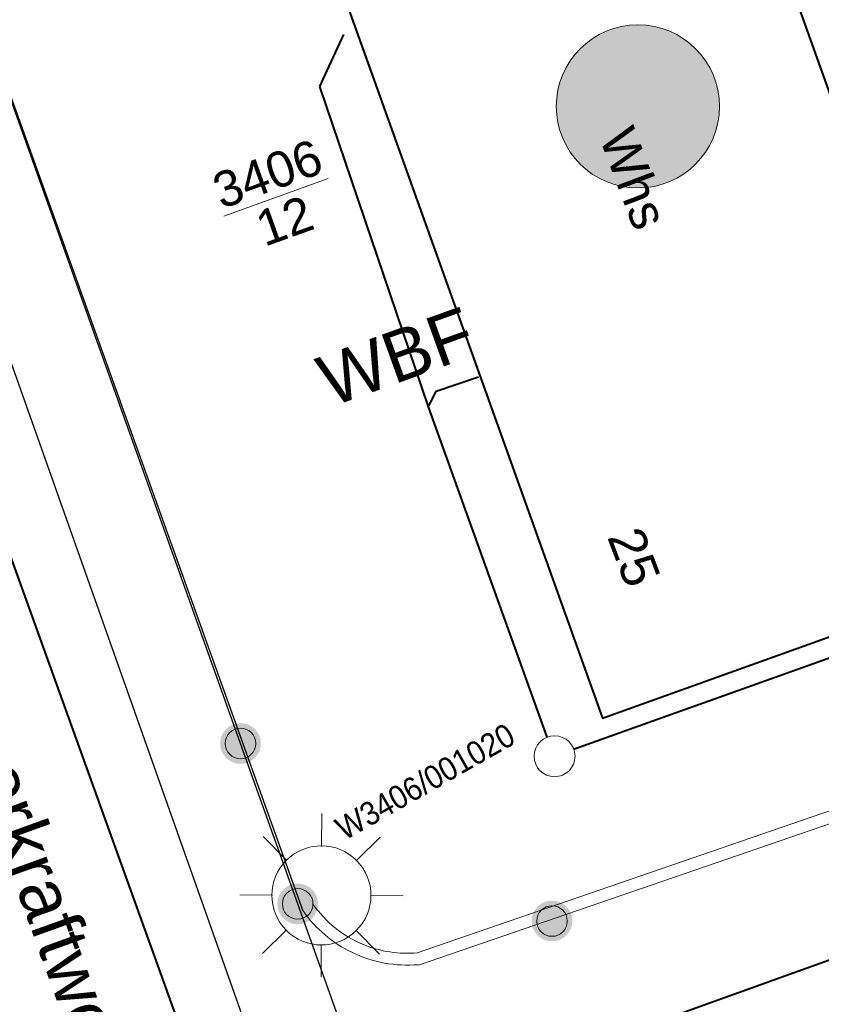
# Model space of a CAD drawing. Header units: millimetres. Extents: x 3402416 to 3403134, y 5267375 to 5268119.
# Tile 61 of 256: x 3402677 to 3402696, y 5267720 to 5267744. Entities that reach past the tile are written whole.
import ezdxf

# ---------------------------------------------------------------- set-up
doc = ezdxf.new("R2010")
doc.units = ezdxf.units.MM
doc.header["$MEASUREMENT"] = 0
doc.linetypes.add('100.5', pattern=[5.5, 3.9, -1.6])
for name, color, linetype, lineweight, true_color in [('ALKIS_Flurstuecksgrenze', 7, 'Continuous', 0, 0xffff80), ('ALKIS_Flurstuecksnummer', 7, 'Continuous', 0, 0xffff80), ('ALKIS_Gebaeude', 7, 'Continuous', 0, 0xcccccc), ('ALKIS_Grenzpunkte_abgemarkt', 7, 'Continuous', 0, 0xffff80), ('ALKIS_Grenzpunkte_endgueltig', 7, 'Continuous', 0, 0x73d156), ('ALKIS_Tatsaechliche Nutzung beschr', 7, 'Continuous', 0, 0x7f7f7f), ('ALKIS_Wege_Fbr_Straßennamen', 7, 'Continuous', 0, 0xcccccc), ('BetaPlan_RW_KW_Schachtnummer', 7, 'Continuous', 0, 0x0072ff)]:
    doc.layers.add(name, color=color, linetype=linetype, lineweight=lineweight, true_color=true_color)
for name, color, linetype, lineweight in [('ALKIS_Hausnr_Gebaeudenutzung', 255, 'Continuous', 0), ('ALKIS_Markierung für Geb aus Digitalisierung', 6, 'Continuous', 0), ('IVK_Fahrbahnrand', 7, 'Continuous', 0), ('IVK_Mauer', 7, 'Continuous', 0), ('IVK_NSH_Modell Umring Freiborderhoehung', 1, 'Continuous', 0), ('IVK_NSH_Modell Umring Werksareal', 7, 'Continuous', 0), ('IVK_Rahmen Stempel', 7, 'Continuous', 0), ('IVK_RW Kanal', 90, 'Continuous', 0), ('IVK_RW Schacht', 90, 'Continuous', 0), ('IVK_Strassenbeleuchtung', 7, 'Continuous', 0)]:
    doc.layers.add(name, color=color, linetype=linetype, lineweight=lineweight)
doc.styles.add('Arial', font='arial.ttf')
doc.styles.add('Gebaeudefunktion (nur BW)', font='arial.ttf')
doc.styles.add('Name-Bauwerken u. Einrichtungen-F10', font='arial.ttf')
doc.styles.get("Standard").update_dxf_attribs({"font": 'txt.shx'})
doc.styles.add('Tatsaechliche Nutzung', font='arial.ttf')

# ---------------------------------------------------------------- blocks, each defined once
blk = doc.blocks.new('LAMPE0')
at = {"color": 0, "linetype": 'ByBlock', "lineweight": -2}
for p, q in [((0.00001, 0.00267), (0.00002, 0.00445)), ((-0.0019, 0.00192), (-0.00317, 0.0032)), ((0.00192, 0.0019), (0.0032, 0.00317)), ((-0.00267, 0.00001), (-0.00445, 0.00002)), ((0.00267, -0.00001), (0.00445, -0.00002)), ((-0.00192, -0.0019), (-0.0032, -0.00317)), ((0.0019, -0.00192), (0.00317, -0.0032)), ((-0.00001, -0.00267), (-0.00002, -0.00445))]:
    blk.add_line(p, q, dxfattribs=at)
for start, end in [(44.7428, 134.7428), (134.7428, 224.7428), (314.7428, 44.7428), (224.7428, 314.7428)]:
    blk.add_arc((0, 0), 0.0027, start, end, dxfattribs=at)
blk = doc.blocks.new('Gebäudemarkierung')
at = {"linetype": 'Continuous', "extrusion": (0, 0, -1)}
blk.add_hatch(color=0, dxfattribs=at).paths.add_polyline_path([(-0.0433, -0.025, 0.57735), (0.0433, -0.025, 0.57735), (0, 0.05, 0.57735)])
at = {"color": 7}
blk.add_circle((0, 0), 0.05, dxfattribs=at)
blk = doc.blocks.new('VA03A')
at = {"linetype": 'Continuous', "lineweight": 13}
h = blk.add_hatch(color=7, dxfattribs=at)
edge = h.paths.add_edge_path(flags=0)
edge.add_arc((0, 0), 0.05, 0, 360)
blk = doc.blocks.new('Grenzpunkt mit Abmarkung')
at = {"color": 0}
blk.add_circle((0, 0), 0.05, dxfattribs=at)
blk = doc.blocks.new('STEIN')
at = {"color": 0, "linetype": 'ByBlock', "lineweight": -2}
for start, end in [(90, 180), (0, 90), (180, 270), (270, 0)]:
    blk.add_arc((0, 0), 0.00501, start, end, dxfattribs=at)

msp = doc.modelspace()

# ---------------------------------------------------------------- linework, layer by layer
at = {"layer": 'ALKIS_Flurstuecksgrenze', "color": 7, "linetype": 'Continuous', "lineweight": 30, "flags": 128}
msp.add_lwpolyline([(3402608.835, 5267881.928), (3402630.845, 5267822.834), (3402645.501, 5267783.448), (3402679.717, 5267686.285), (3402680.427, 5267686.535), (3402687.04, 5267667.867), (3402691.592, 5267659.383, -0.314201), (3402689.381, 5267640.645), (3402691.552, 5267638.554), (3402705.279, 5267640.195), (3402711.632, 5267643.135), (3402713.953, 5267644.306), (3402710.151, 5267647.277), (3402696.925, 5267684.324), (3402686.16, 5267714.458), (3402683.409, 5267722.141), (3402682.008, 5267726.073), (3402672.353, 5267753.135), (3402671.493, 5267755.526), (3402653.394, 5267806.167), (3402624.942, 5267885.459)], format="xyb", dxfattribs=at)
at = {"layer": 'ALKIS_Gebaeude', "color": 7, "linetype": 'Continuous', "lineweight": 40}
msp.add_3dface([(3402700.676, 5267730.205), (3402691.572, 5267755.646), (3402681.768, 5267752.145), (3402690.882, 5267726.693)], dxfattribs=at)
at = {"layer": 'IVK_Fahrbahnrand', "color": 7, "linetype": 'Continuous', "lineweight": 30}
for p, q in [((3402669.671, 5267754.363), (3402682.127, 5267719.169)), ((3402683.54, 5267721.96), (3402672.37, 5267753.11))]:
    msp.add_line(p, q, dxfattribs=at)
at = {"layer": 'IVK_Mauer', "color": 7, "linetype": 'Continuous', "lineweight": 13}
for p, q in [((3402706.74, 5267727.97), (3402686.34, 5267720.94)), ((3402707.12, 5267727.78), (3402686.37, 5267720.64))]:
    msp.add_line(p, q, dxfattribs=at)
for centre, radius, start, end in [((3402686.1, 5267723.77), 3.13, 215.1732, 244.4603), ((3402686.1, 5267723.76), 2.83, 215.1907, 247.4555), ((3402686.1, 5267723.77), 3.13, 244.3405, 274.8588), ((3402686.1, 5267723.76), 2.83, 247.595, 274.9136)]:
    msp.add_arc(centre, radius, start, end, dxfattribs=at)
at = {"layer": 'IVK_NSH_Modell Umring Freiborderhoehung', "color": 6, "linetype": '100.5', "ltscale": 10, "true_color": 0xe202f2}
msp.add_open_spline([(3402973.402, 5267889.37, 266.63), (3402971.259, 5267898.655, 266.884), (3402973.221, 5267899.259, 266.92), (3402979.065, 5267899.964, 266.983), (3402987.632, 5267901.332, 266.645), (3402996.574, 5267901.247, 267.164), (3402999.854, 5267900.751, 267.116), (3403001.073, 5267899.555, 266.771), (3403007.491, 5267887.112, 261.124), (3403008.555, 5267857.094, 261.209), (3403007.359, 5267813.886, 261.074), (3403006.127, 5267770.161, 261.248), (3402999.63, 5267722.447, 261.063), (3402990.96, 5267699.646, 261.254), (3402984.157, 5267681.314, 261.31), (3402973.541, 5267656.946, 261.224), (3402953.577, 5267621.061, 261.098), (3402931.148, 5267593.163, 261.279), (3402926.345, 5267588.179, 261.563), (3402925.493, 5267583.399, 261.511), (3402911.549, 5267570.877, 261.576), (3402911.412, 5267570.875, 261.58), (3402911.339, 5267570.85, 262.251), (3402902.615, 5267562.888, 262.266), (3402892.302, 5267554.41, 262.276), (3402881.339, 5267546.676, 262.302), (3402874.151, 5267542.111, 262.268), (3402866.574, 5267537.704, 262.28), (3402866.402, 5267538.022, 262.27), (3402865.737, 5267539.264, 262.279), (3402868.892, 5267541.002, 262.274), (3402868.752, 5267541.251, 262.276), (3402868.744, 5267541.273, 262.225), (3402864.707, 5267548.554, 262.213), (3402862.826, 5267549.046, 262.204), (3402861.239, 5267548.161, 262.217), (3402861.219, 5267548.172, 262.174), (3402860.109, 5267550.144, 262.171), (3402860.127, 5267550.151, 262.401), (3402859.981, 5267550.413, 262.4), (3402859.545, 5267550.177, 262.402), (3402857.42, 5267547.064, 262.409), (3402861.361, 5267539.982, 262.423), (3402857.268, 5267537.712, 262.414), (3402857.595, 5267537.1, 262.401), (3402855.077, 5267535.648, 262.413), (3402855.391, 5267535.133, 262.415), (3402847.117, 5267530.472, 262.423), (3402844.698, 5267529.084, 262.42), (3402844.686, 5267529.154, 262.243), (3402841.189, 5267535.306, 262.197), (3402834.324, 5267531.517, 262.196), (3402825.188, 5267526.398, 262.199), (3402816.64, 5267521.633, 262.187), (3402807.825, 5267516.664, 262.189), (3402799.117, 5267511.766, 262.187), (3402790.161, 5267506.762, 262.187), (3402785.002, 5267503.849, 262.181), (3402780.631, 5267501.338, 262.252), (3402779.518, 5267503.255, 262.252), (3402779.51, 5267503.225, 261.302), (3402771.145, 5267498.561, 261.306), (3402762.032, 5267493.996, 261.293), (3402753.326, 5267489.085, 261.279), (3402744.624, 5267484.192, 261.304), (3402737.594, 5267477.268, 261.295), (3402739.756, 5267473.33, 261.297), (3402739.329, 5267473.086, 261.293), (3402740.745, 5267471.036, 261.302), (3402742.522, 5267468.178, 261.301), (3402737.854, 5267465.502, 261.276), (3402736.075, 5267464.499, 261.309), (3402734.307, 5267463.533, 261.292), (3402734.274, 5267463.516, 262.291), (3402732.35, 5267462.487, 262.274), (3402724.718, 5267458.614, 262.463), (3402722.217, 5267454.994, 262.478), (3402722.175, 5267455, 262.607), (3402720.67, 5267453.302, 262.568), (3402719.337, 5267455.763, 262.571), (3402719.314, 5267455.757, 262.497), (3402715.054, 5267453.445, 262.491), (3402712.311, 5267452.143, 258.244), (3402707.951, 5267450.18, 258.263), (3402703.588, 5267448.754, 258.252), (3402699.675, 5267457.066, 258.28), (3402695.118, 5267469.736, 258.679), (3402692.195, 5267479.923, 258.969), (3402702.031, 5267485.048, 259.195), (3402707.857, 5267488.496, 259.373), (3402715.117, 5267492.487, 259.098), (3402719.239, 5267494.954, 259.258), (3402721.036, 5267494.67, 259.279), (3402723.049, 5267491.187, 262.242), (3402725.561, 5267486.822, 262.264), (3402729.362, 5267488.733, 262.271), (3402737.009, 5267493.102, 262.276), (3402745.765, 5267498.005, 262.28), (3402754.496, 5267502.989, 262.292), (3402763.191, 5267507.689, 262.273), (3402771.922, 5267512.655, 262.276), (3402774.429, 5267514.204, 262.227), (3402783.438, 5267519.244, 262.226), (3402792.034, 5267524.084, 262.23), (3402800.847, 5267529.005, 262.22), (3402809.211, 5267533.706, 262.217), (3402818.25, 5267538.767, 262.216), (3402826.523, 5267543.492, 262.222), (3402838.805, 5267550.458, 262.215), (3402835.571, 5267556.173, 262.289), (3402836.864, 5267556.946, 262.342), (3402832.914, 5267564.026, 262.333), (3402828.391, 5267572.116, 262.301), (3402828.714, 5267572.295, 262.297), (3402828.751, 5267572.324, 262.218), (3402831.204, 5267573.654, 262.187), (3402830.856, 5267577.123, 262.171), (3402838.132, 5267575.061, 262.179), (3402857.727, 5267580.016, 262.296), (3402858.743, 5267586.148, 262.343), (3402856.571, 5267590.239, 262.325), (3402872.49, 5267592.439, 262.352), (3402877.389, 5267594.62, 262.202), (3402881.373, 5267600.75, 262.129), (3402885.875, 5267603.453, 262.135), (3402897.38, 5267602.371, 262.069), (3402906.697, 5267606.506, 262.095), (3402914.635, 5267612.832, 262.118), (3402919.801, 5267617.02, 262.213), (3402922.673, 5267622.771, 262.143), (3402927.52, 5267629.693, 262.208), (3402932.198, 5267635.327, 262.186), (3402941.376, 5267637.011, 262.09), (3402947.2, 5267645.566, 262.07), (3402949.802, 5267656.334, 262.328), (3402957.649, 5267672.321, 262.37), (3402963.36, 5267678.252, 262.337), (3402968.961, 5267685.849, 262.32), (3402968.435, 5267695.836, 262.336), (3402971.662, 5267699.315, 262.308), (3402983.328, 5267726.695, 262.51), (3402987.168, 5267750.814, 262.971), (3402988.274, 5267771.277, 263.412), (3402989.89, 5267792.909, 264.016), (3402990.532, 5267812.395, 264.397), (3402986.982, 5267832.181, 264.939), (3402981.541, 5267853.095, 265.631), (3402977.157, 5267872.138, 266.165), (3402973.402, 5267889.37, 266.63)], degree=1, dxfattribs=at)
at = {"layer": 'IVK_Rahmen Stempel', "color": 7, "linetype": 'Continuous', "lineweight": 30}
msp.add_3dface([(3402461.797, 5267374.849), (3403134.297, 5267374.849), (3403134.297, 5268117.349), (3402461.797, 5268117.349)], dxfattribs=at)
msp.add_3dface([(3402461.797, 5267374.849), (3403134.297, 5267374.849), (3403134.297, 5268117.349), (3402461.797, 5268117.349)], dxfattribs=at)
at = {"layer": 'IVK_RW Kanal', "linetype": 'Continuous', "lineweight": 40}
for p, q in [((3402684.134, 5267742.567), (3402684.544, 5267743.447)), ((3402683.954, 5267742.177), (3402684.134, 5267742.567)), ((3402686.614, 5267734.327), (3402683.954, 5267742.177)), ((3402673.624, 5267738.267), (3402681.654, 5267715.987)), ((3402686.804, 5267734.707), (3402687.844, 5267735.057)), ((3402686.614, 5267734.327), (3402686.804, 5267734.707)), ((3402689.524, 5267726.227), (3402686.614, 5267734.327)), ((3402703.074, 5267730.527), (3402690.164, 5267725.927)), ((3402702.574, 5267722.967), (3402682.294, 5267715.687))]:
    msp.add_line(p, q, dxfattribs=at)

# ---------------------------------------------------------------- block references
at = {"layer": 'ALKIS_Grenzpunkte_abgemarkt', "color": 7, "xscale": 7.5, "yscale": 7.5, "zscale": 7.5}
for p in [(3402682.008, 5267726.073), (3402683.409, 5267722.141), (3402689.641, 5267721.721)]:
    msp.add_blockref('Grenzpunkt mit Abmarkung', p, dxfattribs=at)
at = {"layer": 'ALKIS_Grenzpunkte_endgueltig', "color": 254, "ltscale": 0.5, "true_color": 0xbfffbf, "xscale": 10, "yscale": 10, "zscale": 10}
for p in [(3402682.008, 5267726.073), (3402683.409, 5267722.141), (3402689.641, 5267721.721)]:
    msp.add_blockref('VA03A', p, dxfattribs=at)
at = {"layer": 'ALKIS_Markierung für Geb aus Digitalisierung', "color": 212, "true_color": 0xcc00cc, "xscale": 40, "yscale": 40, "zscale": 40}
msp.add_blockref('Gebäudemarkierung', (3402691.747, 5267741.687), dxfattribs=at)
at = {"layer": 'IVK_RW Schacht', "linetype": 'Continuous', "lineweight": 13, "xscale": 100, "yscale": 100, "zscale": 100, "rotation": 359.9919}
msp.add_blockref('STEIN', (3402689.705, 5267725.759), dxfattribs=at)
at = {"layer": 'IVK_Strassenbeleuchtung', "color": 7, "linetype": 'Continuous', "lineweight": 13, "xscale": 450.0000000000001, "yscale": 450.0000000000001, "zscale": 100, "rotation": 359.9919}
msp.add_blockref('LAMPE0', (3402683.99, 5267722.35), dxfattribs=at)

# ---------------------------------------------------------------- texts
at = {"layer": 'ALKIS_Flurstuecksnummer', "color": 7, "linetype": 'Continuous', "insert": (3402681.598, 5267738.999), "char_height": 1.25, "attachment_point": 4, "rotation": 19.8118, "line_spacing_factor": 0.5}
msp.add_mtext('{\\f@Arial Unicode MS|b0|i0|c00|p39;\\H0.7x;\\S3406/12;}', dxfattribs=at)
at = {"layer": 'ALKIS_Hausnr_Gebaeudenutzung', "color": 7, "linetype": 'Continuous', "insert": (3402691.202, 5267741.1), "char_height": 0.9, "attachment_point": 4, "rotation": 290.6835, "line_spacing_factor": 0.5, "style": 'Gebaeudefunktion (nur BW)'}
msp.add_mtext('\\f@Arial Unicode MS|b0|i0|c00|p39;Whs', dxfattribs=at)
at = {"layer": 'ALKIS_Hausnr_Gebaeudenutzung', "color": 7, "linetype": 'Continuous', "insert": (3402691.402, 5267731.295), "char_height": 0.9, "attachment_point": 4, "rotation": 290.6835, "line_spacing_factor": 0.5}
msp.add_mtext('\\f@Arial Unicode MS|b0|i0|c00|p39;25', dxfattribs=at)
at = {"layer": 'ALKIS_Tatsaechliche Nutzung beschr', "color": 7, "linetype": 'Continuous', "insert": (3402683.999, 5267734.897), "char_height": 1.25, "attachment_point": 4, "rotation": 19.8118, "line_spacing_factor": 0.5, "style": 'Tatsaechliche Nutzung'}
msp.add_mtext('\\f@Arial Unicode MS|b0|i0|c00|p39;WBF', dxfattribs=at)
at = {"layer": 'ALKIS_Wege_Fbr_Straßennamen', "color": 7, "linetype": 'Continuous', "insert": (3402673.536, 5267732.605), "char_height": 1.25, "attachment_point": 4, "rotation": 289.8118, "line_spacing_factor": 0.5, "style": 'Name-Bauwerken u. Einrichtungen-F10'}
msp.add_mtext('\\f@Arial Unicode MS|b0|i0|c00|p39;Am Wasserkraftwerk', dxfattribs=at)
at = {"layer": 'BetaPlan_RW_KW_Schachtnummer', "linetype": 'Continuous', "insert": (3402684.272, 5267724.179), "char_height": 0.572, "attachment_point": 1, "rotation": 29.6941, "line_spacing_factor": 0.69, "style": 'Arial'}
msp.add_mtext('\\H1x;\\W0.9;W3406/001020', dxfattribs=at)

# ---------------------------------------------------------------- meshes
at = {"layer": 'IVK_NSH_Modell Umring Werksareal', "color": 6, "linetype": 'Continuous', "lineweight": 13, "true_color": 0xe202f2}
mesh = msp.add_polyface(dxfattribs=at)
corners = [(3402762.413, 5267617.541, 261.278), (3402759.973, 5267620.657, 261.321), (3402762.177, 5267621.875, 261.324), (3402764.78, 5267623.361, 262), (3402765.029, 5267623.51, 262.047), (3402765.132, 5267623.572, 262.047), (3402765.126, 5267623.597, 262.033), (3402765.055, 5267623.74, 262.033), (3402768.145, 5267625.272, 262.07), (3402768.794, 5267625.575, 262.088), (3402769.349, 5267625.824, 262.103), (3402769.805, 5267626.023, 262.115), (3402770.716, 5267626.403, 262.139), (3402771.82, 5267626.835, 262.167), (3402772.644, 5267627.137, 262.188), (3402773.393, 5267627.396, 262.207), (3402774.278, 5267627.686, 262.228), (3402775.265, 5267627.987, 262.252), (3402776.49, 5267628.328, 262.28), (3402777.368, 5267628.552, 262.3), (3402778.204, 5267628.748, 262.319), (3402779.378, 5267629.038, 262.342), (3402780.663, 5267629.299, 262.365), (3402781.904, 5267629.497, 262.385), (3402782.987, 5267629.627, 262.4), (3402783.935, 5267629.709, 262.412), (3402788.698, 5267633.196, 262.624), (3402790.747, 5267634.336, 262.752), (3402793.374, 5267635.652, 262.802), (3402793.395, 5267635.647, 262.96), (3402794.703, 5267636.415, 262.967), (3402794.72, 5267636.421, 262.806), (3402806.142, 5267642.755, 262.826), (3402817.078, 5267648.877, 262.811), (3402816.57, 5267649.885, 262.825), (3402816.501, 5267650.014, 262.825), (3402816.428, 5267650.15, 262.825), (3402816.414, 5267650.199, 262.816), (3402816.391, 5267650.212, 263.018), (3402816.433, 5267650.577, 263.015), (3402822.76, 5267654.114, 262.939), (3402822.933, 5267653.871, 262.926), (3402822.935, 5267653.87, 262.713), (3402822.957, 5267653.84, 262.706), (3402829.2, 5267657.317, 262.583), (3402837.42, 5267661.927, 262.496), (3402837.861, 5267662.163, 262.496), (3402846.521, 5267667.006, 262.431), (3402857.557, 5267673.173, 262.386), (3402857.998, 5267673.409, 262.386), (3402859.987, 5267674.538, 262.362), (3402860.345, 5267674.811, 262.382), (3402860.716, 5267674.932, 262.369), (3402865.549, 5267677.642, 262.397), (3402872.215, 5267681.351, 262.45), (3402873.352, 5267681.721, 262.453), (3402873.358, 5267681.726, 262.535), (3402873.319, 5267681.796, 262.538), (3402877.616, 5267684.201, 262.53), (3402877.128, 5267685.073, 262.567), (3402877.198, 5267685.112, 262.567), (3402877.215, 5267685.118, 262.463), (3402879.804, 5267686.592, 262.502), (3402879.805, 5267686.608, 262.599), (3402879.875, 5267686.647, 262.6), (3402880.375, 5267685.759, 262.572), (3402890.175, 5267691.248, 262.736), (3402896.57, 5267694.844, 262.77), (3402896.101, 5267695.662, 262.763), (3402896.17, 5267695.702, 262.764), (3402896.182, 5267695.701, 262.695), (3402900.121, 5267697.902, 262.702), (3402900.129, 5267697.912, 262.761), (3402900.199, 5267697.95, 262.761), (3402900.648, 5267697.127, 262.753), (3402911.965, 5267703.471, 262.783), (3402912.478, 5267703.769, 262.783), (3402913.01, 5267704.056, 262.783), (3402913.421, 5267704.265, 262.782), (3402913.839, 5267704.464, 262.781), (3402914.303, 5267704.672, 262.78), (3402914.762, 5267704.864, 262.778), (3402915.211, 5267705.04, 262.775), (3402915.746, 5267705.232, 262.772), (3402916.23, 5267705.392, 262.768), (3402916.756, 5267705.55, 262.764), (3402915.717, 5267707.4, 262.784), (3402915.787, 5267707.439, 262.784), (3402915.806, 5267707.437, 262.71), (3402917.475, 5267707.838, 262.71), (3402917.477, 5267707.857, 262.791), (3402917.547, 5267707.895, 262.791), (3402921.478, 5267708.959, 262.843), (3402925.066, 5267711.336, 262.609), (3402928.563, 5267714.988, 262.447), (3402930.258, 5267713.998, 262.471), (3402933.77, 5267719.117, 262.526), (3402939.731, 5267728.616, 262.434), (3402943.002, 5267734.06, 262.485), (3402944.737, 5267732.963, 262.448), (3402944.563, 5267732.736, 262.45), (3402944.429, 5267732.51, 262.452), (3402944.326, 5267732.285, 262.452), (3402944.247, 5267732.049, 262.453), (3402944.185, 5267731.749, 262.453), (3402944.163, 5267731.44, 262.452), (3402944.177, 5267731.172, 262.451), (3402944.218, 5267730.925, 262.449), (3402944.296, 5267730.649, 262.447), (3402944.397, 5267730.409, 262.444), (3402944.513, 5267730.196, 262.441), (3402944.614, 5267730.046, 262.439), (3402944.748, 5267729.88, 262.436), (3402944.878, 5267729.744, 262.433), (3402950.928, 5267722.684, 262.415), (3402958.996, 5267713.311, 262.416), (3402966.464, 5267704.917, 262.386), (3402971.662, 5267699.315, 262.308), (3402968.435, 5267695.836, 262.336), (3402968.961, 5267685.849, 262.32), (3402963.36, 5267678.252, 262.337), (3402957.717, 5267672.338, 262.371), (3402957.649, 5267672.321, 262.37), (3402949.802, 5267656.334, 262.328), (3402947.2, 5267645.566, 262.07), (3402941.376, 5267637.011, 262.09), (3402932.198, 5267635.327, 262.186), (3402927.52, 5267629.693, 262.208), (3402922.673, 5267622.771, 262.143), (3402919.801, 5267617.02, 262.213), (3402914.635, 5267612.832, 262.118), (3402906.697, 5267606.506, 262.095), (3402897.38, 5267602.371, 262.069), (3402885.875, 5267603.453, 262.135), (3402881.373, 5267600.75, 262.129), (3402877.389, 5267594.62, 262.202), (3402872.49, 5267592.439, 262.352), (3402872.274, 5267592.322, 262.344), (3402856.571, 5267590.239, 262.325), (3402858.743, 5267586.148, 262.343), (3402857.727, 5267580.016, 262.296), (3402838.132, 5267575.061, 262.179), (3402830.856, 5267577.123, 262.171), (3402829.633, 5267576.445, 262.167), (3402829.616, 5267576.431, 262.175), (3402831.15, 5267573.633, 262.195), (3402831.204, 5267573.654, 262.187), (3402828.751, 5267572.324, 262.218), (3402828.714, 5267572.335, 262.318), (3402827.215, 5267575.032, 262.304), (3402827.205, 5267575.085, 262.204), (3402826.772, 5267574.84, 262.211), (3402826.277, 5267575.687, 262.206), (3402824.637, 5267577.461, 261.871), (3402822.453, 5267581.14, 261.849), (3402819.756, 5267585.581, 261.886), (3402815.675, 5267589.71, 261.794), (3402811.376, 5267593.551, 261.756), (3402803.071, 5267597.641, 261.684), (3402803.324, 5267598.152, 261.735), (3402799.313, 5267599.618, 261.701), (3402798.953, 5267598.711, 261.458), (3402796.779, 5267593.18, 257.866), (3402796.833, 5267591.462, 257.686), (3402792.991, 5267592.372, 257.596), (3402784.383, 5267593.048, 257.709), (3402775.595, 5267592.07, 257.662), (3402767.162, 5267590.358, 257.668), (3402758.663, 5267587.668, 257.631), (3402751.656, 5267584.674, 257.648), (3402744.349, 5267580.838, 257.597), (3402737.224, 5267576.928, 257.701), (3402729.299, 5267572.511, 257.661), (3402721.384, 5267568.088, 257.679), (3402712.401, 5267563.092, 257.637), (3402702.115, 5267557.288, 257.688), (3402701.344, 5267558.508, 257.897), (3402698.497, 5267563.37, 261.173), (3402697.075, 5267566.019, 261.314), (3402697.037, 5267566.09, 261.314), (3402697.032, 5267566.099, 261.213), (3402696.589, 5267566.226, 261.224), (3402694.023, 5267570.659, 261.281), (3402690.827, 5267576.175, 261.339), (3402688.221, 5267580.593, 261.381), (3402699.242, 5267586.694, 261.202), (3402706.637, 5267590.803, 261.304), (3402708.757, 5267587.494, 261.273), (3402708.763, 5267587.481, 261.369), (3402708.801, 5267587.411, 261.369), (3402712.25, 5267581.508, 261.195), (3402718.085, 5267584.805, 261.168), (3402718.966, 5267585.308, 261.175), (3402725.521, 5267589.032, 261.243), (3402725.576, 5267589.097, 261.243), (3402727.393, 5267590.316, 261.223), (3402727.461, 5267590.33, 261.229), (3402734.748, 5267594.569, 261.354), (3402738.837, 5267596.715, 261.433), (3402740.595, 5267597.66, 261.444), (3402742.138, 5267598.543, 261.4), (3402750.306, 5267603.054, 261.529), (3402751.21, 5267603.553, 261.522), (3402755.657, 5267606.04, 261.526), (3402760.137, 5267608.58, 261.536), (3402760.998, 5267609.069, 261.54), (3402765.605, 5267611.658, 261.691), (3402762.446, 5267617.468, 261.364), (3402762.415, 5267617.536, 261.364)]
mesh.append_faces([[corners[k] for k in face] for face in [(118, 116, 117), (73, 71, 72), (147, 145, 146), (152, 150, 151), (64, 62, 63), (100, 98, 99), (120, 118, 119), (122, 120, 121), (95, 93, 94), (91, 89, 90), (88, 86, 87), (77, 75, 76), (126, 124, 125), (70, 68, 69), (61, 59, 60), (58, 56, 57), (130, 128, 129), (55, 53, 54), (52, 50, 51), (133, 131, 132), (136, 134, 135), (138, 136, 137), (37, 35, 36), (31, 29, 30), (140, 138, 139), (29, 27, 28), (159, 157, 158), (164, 162, 163), (8, 6, 7), (2, 0, 1), (196, 194, 195), (187, 185, 186), (185, 183, 184), (176, 174, 175), (42, 40, 41), (182, 180, 181), (39, 37, 38)]], dxfattribs={"vtx0": -1, "color": 6})
mesh.append_faces([[corners[k] for k in face] for face in [(116, 95, 115), (114, 97, 113), (149, 144, 148), (153, 144, 152), (144, 153, 143), (62, 65, 61), (98, 105, 97), (113, 97, 112), (93, 122, 92), (92, 85, 91), (89, 85, 88), (85, 75, 84), (84, 75, 83), (83, 75, 82), (82, 75, 81), (81, 75, 80), (80, 75, 79), (79, 75, 78), (78, 75, 77), (75, 123, 74), (67, 126, 66), (66, 126, 65), (56, 58, 55), (53, 133, 52), (50, 133, 49), (49, 133, 48), (48, 133, 47), (47, 134, 46), (46, 134, 45), (45, 138, 44), (44, 138, 43), (35, 39, 34), (33, 157, 32), (157, 138, 156), (141, 138, 140), (32, 159, 31), (155, 142, 154), (27, 160, 26), (26, 160, 25), (25, 165, 24), (24, 165, 23), (22, 206, 21), (21, 206, 20), (20, 206, 19), (19, 206, 18), (18, 206, 17), (17, 206, 16), (16, 206, 15), (15, 206, 14), (14, 206, 13), (13, 206, 12), (12, 206, 11), (11, 206, 10), (10, 206, 9), (6, 8, 5), (9, 206, 8), (5, 207, 4), (4, 207, 3), (0, 3, 208), (206, 167, 205), (205, 167, 204), (204, 167, 203), (203, 168, 202), (202, 168, 201), (201, 169, 200), (200, 169, 199), (199, 170, 198), (198, 170, 197), (197, 171, 196), (193, 172, 192), (192, 172, 191), (191, 173, 190), (174, 190, 173), (180, 190, 179), (183, 185, 182), (179, 174, 178), (178, 174, 177), (177, 174, 176), (40, 42, 39)]], dxfattribs={"vtx0": -1, "vtx1": -1, "color": 6})
mesh.append_faces([[corners[k] for k in face] for face in [(116, 118, 95), (71, 74, 67), (150, 152, 144), (95, 118, 120), (95, 120, 122), (95, 122, 93), (92, 122, 85), (89, 91, 85), (85, 123, 75), (74, 123, 126), (67, 74, 126), (65, 127, 58), (58, 127, 55), (65, 58, 61), (55, 128, 130), (55, 130, 133), (53, 55, 133), (52, 133, 50), (45, 134, 138), (134, 136, 138), (43, 138, 33), (43, 34, 39), (35, 37, 39), (33, 138, 157), (155, 138, 142), (32, 157, 159), (31, 160, 29), (29, 160, 27), (25, 160, 165), (22, 165, 206), (5, 8, 206), (196, 171, 193), (185, 190, 182), (190, 174, 179), (190, 180, 182)]], dxfattribs={"vtx0": -1, "vtx1": -1, "vtx2": -1, "color": 6})
mesh.append_faces([[corners[k] for k in face] for face in [(115, 95, 96), (96, 114, 115), (114, 96, 97), (71, 73, 74), (145, 147, 148), (144, 149, 150), (148, 144, 145), (62, 64, 65), (98, 100, 101), (98, 101, 102), (98, 102, 103), (98, 103, 104), (98, 104, 105), (97, 105, 106), (97, 106, 107), (97, 107, 108), (97, 108, 109), (97, 109, 110), (97, 110, 111), (97, 111, 112), (85, 122, 123), (88, 85, 86), (126, 123, 124), (67, 70, 71), (70, 67, 68), (65, 126, 127), (61, 58, 59), (55, 127, 128), (133, 130, 131), (47, 133, 134), (43, 33, 34), (138, 155, 156), (138, 141, 142), (31, 159, 160), (153, 142, 143), (142, 153, 154), (165, 22, 23), (165, 160, 161), (164, 161, 162), (161, 164, 165), (5, 206, 207), (0, 2, 3), (3, 207, 208), (206, 165, 166), (206, 166, 167), (203, 167, 168), (201, 168, 169), (199, 169, 170), (197, 170, 171), (196, 193, 194), (193, 171, 172), (191, 172, 173), (185, 187, 188), (185, 188, 189), (185, 189, 190), (39, 42, 43)]], dxfattribs={"vtx0": -1, "vtx2": -1, "color": 6})

doc.saveas('drawing.dxf')
